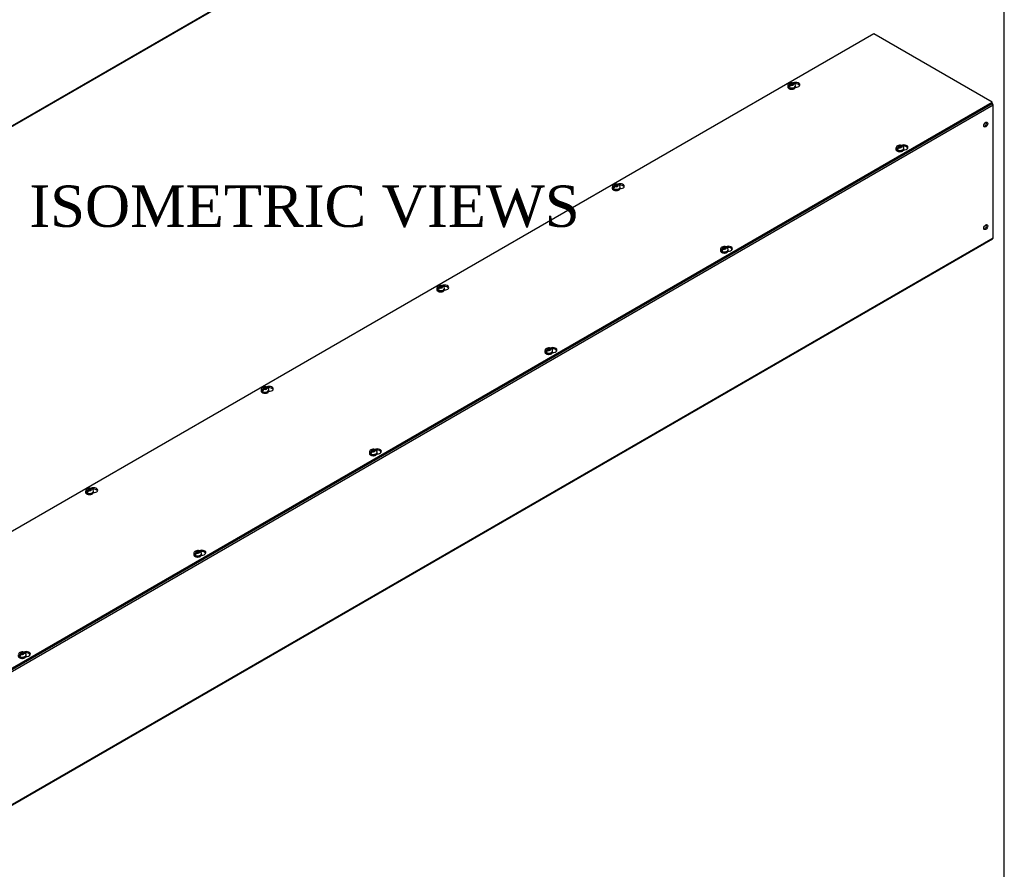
# Model space of a CAD drawing. Header units: inches. Extents: x 1 to 299, y -2 to 199.
# Tile 6 of 7: x 252 to 299, y 130 to 171. Entities that reach past the tile are written whole.
import ezdxf
from ezdxf.enums import TextEntityAlignment as Align

# ---------------------------------------------------------------- set-up
doc = ezdxf.new("R2010")
doc.units = ezdxf.units.IN
doc.header["$MEASUREMENT"] = 0
for name, color, linetype in [('COM56313-1', 7, 'Continuous'), ('COM56319-1', 7, 'Continuous'), ('Default', 7, 'Continuous'), ('SCS19515', 7, 'Continuous')]:
    doc.layers.add(name, color=color, linetype=linetype)
doc.styles.add('SEACAD_Times_New_Roman', font='times.ttf')

# ---------------------------------------------------------------- blocks, each defined once
blk = doc.blocks.new('SE5')
at = {"layer": 'COM56313-1', "color": 7, "linetype": 'Continuous'}
for p, q in [((237.874, 158.375), (288.785, 187.769)), ((237.896, 158.424), (288.808, 187.818))]:
    blk.add_line(p, q, dxfattribs=at)
blk = doc.blocks.new('SE7')
at = {"layer": 'COM56313-1', "color": 7, "linetype": 'Continuous'}
for p, q in [((298.867, 167.227), (247.956, 137.833)), ((298.867, 160.813), (298.867, 167.227)), ((247.933, 131.37), (298.845, 160.763)), ((247.956, 131.419), (298.867, 160.813))]:
    blk.add_line(p, q, dxfattribs=at)
for centre, major_axis, start_param, end_param in [((298.791, 167.271), (0.054, -0.0935), 0.785398, 1.916209), ((298.463, 166.324), (-0.066, -0.115), 0.392819, 2.748773), ((298.463, 161.367), (-0.066, -0.115), 0.392819, 2.748773), ((298.791, 160.857), (-0.054, 0.0935), 3.141593, 3.926991)]:
    blk.add_ellipse(centre, major_axis=major_axis, ratio=0.57735, start_param=start_param, end_param=end_param, dxfattribs=at)
for centre, major_axis in [((298.514, 166.295), (-0.066, -0.115)), ((298.514, 161.337), (-0.067, -0.115))]:
    blk.add_ellipse(centre, major_axis=major_axis, ratio=0.57735, dxfattribs=at)
at = {"layer": 'COM56319-1', "color": 7, "linetype": 'Continuous'}
for p, q in [((293.109, 170.679), (242.241, 141.31)), ((298.824, 167.379), (293.109, 170.679)), ((247.956, 138.011), (298.824, 167.379)), ((247.956, 137.947), (298.824, 167.316)), ((298.824, 167.316), (298.824, 167.379))]:
    blk.add_line(p, q, dxfattribs=at)
for centre, major_axis, start_param, end_param in [((289.324, 168.213), (-0.203, 0), 1.523242, 5.340551), ((289.324, 168.149), (0.203, 0), 0.275127, 1.793174), ((294.552, 165.194), (-0.203, 0), 1.523242, 5.340551), ((294.552, 165.13), (0.203, 0), 0.275127, 1.793174), ((280.838, 163.314), (-0.203, 0), 1.523242, 5.340551), ((280.838, 163.25), (0.203, 0), 0.275127, 1.793174), ((286.067, 160.295), (-0.203, 0), 1.523242, 5.340551), ((286.067, 160.231), (0.203, 0), 0.275127, 1.793174), ((272.353, 158.415), (-0.203, 0), 1.523242, 5.340551), ((272.353, 158.351), (0.203, 0), 0.275127, 1.793174), ((277.582, 155.396), (-0.203, 0), 1.523242, 5.340551), ((277.582, 155.332), (0.203, 0), 0.275127, 1.793174), ((263.868, 153.516), (-0.203, 0), 1.523242, 5.340551), ((263.868, 153.452), (0.203, 0), 0.275127, 1.793174), ((269.096, 150.497), (-0.203, 0), 1.523242, 5.340551), ((269.096, 150.433), (0.203, 0), 0.275127, 1.793174), ((255.382, 148.617), (-0.203, 0), 1.523242, 5.340551), ((255.382, 148.553), (0.203, 0), 0.275127, 1.793174), ((260.611, 145.598), (-0.203, 0), 1.523242, 5.340551), ((260.611, 145.534), (0.203, 0), 0.275127, 1.793174), ((252.126, 140.699), (-0.203, 0), 1.523242, 5.340551), ((252.126, 140.635), (0.203, 0), 0.275127, 1.793174)]:
    blk.add_ellipse(centre, major_axis=major_axis, ratio=0.57735, start_param=start_param, end_param=end_param, dxfattribs=at)
at = {"layer": 'SCS19515', "color": 7, "linetype": 'Continuous'}
for p, q in [((288.944, 168.171), (288.944, 168.122)), ((289.051, 168.162), (288.98, 168.12)), ((289.075, 168.237), (289.044, 168.219)), ((289.075, 168.277), (289.145, 168.277)), ((289.075, 168.237), (289.075, 168.277)), ((289.075, 168.237), (289.075, 168.186)), ((289.075, 168.216), (289.145, 168.216)), ((289.087, 168.194), (289.118, 168.212)), ((289.187, 168.212), (289.118, 168.212)), ((289.176, 168.295), (289.145, 168.277)), ((289.145, 168.216), (289.145, 168.277)), ((289.187, 168.24), (289.145, 168.216)), ((289.187, 168.252), (289.218, 168.27)), ((289.187, 168.252), (289.187, 168.212)), ((289.319, 168.122), (289.319, 168.171)), ((294.304, 165.218), (294.273, 165.2)), ((294.304, 165.258), (294.374, 165.258)), ((294.304, 165.218), (294.304, 165.258)), ((294.304, 165.218), (294.304, 165.167)), ((294.304, 165.197), (294.374, 165.197)), ((294.316, 165.176), (294.346, 165.193)), ((294.416, 165.193), (294.346, 165.193)), ((294.404, 165.276), (294.374, 165.258)), ((294.374, 165.197), (294.374, 165.258)), ((294.416, 165.221), (294.374, 165.197)), ((294.416, 165.234), (294.447, 165.251)), ((294.416, 165.234), (294.416, 165.193)), ((294.172, 165.152), (294.172, 165.103)), ((294.28, 165.143), (294.209, 165.102)), ((294.547, 165.103), (294.547, 165.152)), ((280.458, 163.272), (280.458, 163.223)), ((280.566, 163.263), (280.495, 163.221)), ((280.59, 163.338), (280.559, 163.32)), ((280.59, 163.378), (280.659, 163.378)), ((280.59, 163.338), (280.59, 163.378)), ((280.59, 163.338), (280.59, 163.287)), ((280.59, 163.317), (280.659, 163.317)), ((280.602, 163.295), (280.632, 163.313)), ((280.702, 163.313), (280.632, 163.313)), ((280.69, 163.396), (280.659, 163.378)), ((280.659, 163.317), (280.659, 163.378)), ((280.702, 163.341), (280.659, 163.317)), ((280.702, 163.353), (280.733, 163.371)), ((280.702, 163.353), (280.702, 163.313)), ((280.833, 163.223), (280.833, 163.272)), ((285.687, 160.253), (285.687, 160.204)), ((285.795, 160.244), (285.723, 160.203)), ((285.819, 160.319), (285.788, 160.301)), ((285.819, 160.359), (285.888, 160.359)), ((285.819, 160.319), (285.819, 160.359)), ((285.819, 160.319), (285.819, 160.268)), ((285.819, 160.298), (285.888, 160.298)), ((285.83, 160.277), (285.861, 160.294)), ((285.931, 160.294), (285.861, 160.294)), ((285.919, 160.377), (285.888, 160.359)), ((285.888, 160.298), (285.888, 160.359)), ((285.931, 160.322), (285.888, 160.298)), ((285.931, 160.334), (285.961, 160.352)), ((285.931, 160.334), (285.931, 160.294)), ((286.062, 160.204), (286.062, 160.253)), ((271.973, 158.373), (271.973, 158.324)), ((272.081, 158.364), (272.009, 158.322)), ((272.105, 158.439), (272.074, 158.421)), ((272.105, 158.479), (272.174, 158.479)), ((272.105, 158.439), (272.105, 158.479)), ((272.105, 158.439), (272.105, 158.388)), ((272.105, 158.418), (272.174, 158.418)), ((272.116, 158.396), (272.147, 158.414)), ((272.217, 158.414), (272.147, 158.414)), ((272.205, 158.497), (272.174, 158.479)), ((272.174, 158.418), (272.174, 158.479)), ((272.217, 158.442), (272.174, 158.418)), ((272.217, 158.454), (272.247, 158.472)), ((272.217, 158.454), (272.217, 158.414)), ((272.348, 158.324), (272.348, 158.373)), ((277.202, 155.354), (277.202, 155.305)), ((277.309, 155.345), (277.238, 155.304)), ((277.333, 155.42), (277.302, 155.402)), ((277.333, 155.46), (277.403, 155.46)), ((277.333, 155.42), (277.333, 155.46)), ((277.333, 155.42), (277.333, 155.369)), ((277.333, 155.399), (277.403, 155.399)), ((277.345, 155.378), (277.376, 155.395)), ((277.445, 155.395), (277.376, 155.395)), ((277.434, 155.478), (277.403, 155.46)), ((277.403, 155.399), (277.403, 155.46)), ((277.445, 155.423), (277.403, 155.399)), ((277.445, 155.435), (277.476, 155.453)), ((277.445, 155.435), (277.445, 155.395)), ((277.577, 155.305), (277.577, 155.354)), ((263.488, 153.474), (263.488, 153.425)), ((263.595, 153.465), (263.524, 153.423)), ((263.619, 153.54), (263.588, 153.522)), ((263.619, 153.58), (263.689, 153.58)), ((263.619, 153.54), (263.619, 153.58)), ((263.619, 153.54), (263.619, 153.489)), ((263.619, 153.518), (263.689, 153.518)), ((263.631, 153.497), (263.662, 153.515)), ((263.731, 153.515), (263.662, 153.515)), ((263.72, 153.598), (263.689, 153.58)), ((263.689, 153.518), (263.689, 153.58)), ((263.731, 153.543), (263.689, 153.518)), ((263.731, 153.555), (263.762, 153.573)), ((263.731, 153.555), (263.731, 153.515)), ((263.863, 153.425), (263.863, 153.474)), ((268.716, 150.455), (268.716, 150.406)), ((268.824, 150.446), (268.753, 150.405)), ((268.848, 150.521), (268.817, 150.503)), ((268.848, 150.561), (268.917, 150.561)), ((268.848, 150.521), (268.848, 150.561)), ((268.848, 150.521), (268.848, 150.47)), ((268.848, 150.5), (268.917, 150.5)), ((268.859, 150.478), (268.89, 150.496)), ((268.96, 150.496), (268.89, 150.496)), ((268.948, 150.579), (268.917, 150.561)), ((268.917, 150.5), (268.917, 150.561)), ((268.96, 150.524), (268.917, 150.5)), ((268.96, 150.536), (268.991, 150.554)), ((268.96, 150.536), (268.96, 150.496)), ((269.091, 150.406), (269.091, 150.455)), ((255.002, 148.575), (255.002, 148.526)), ((255.11, 148.566), (255.039, 148.524)), ((255.134, 148.641), (255.103, 148.623)), ((255.134, 148.681), (255.203, 148.681)), ((255.134, 148.641), (255.134, 148.681)), ((255.134, 148.641), (255.134, 148.59)), ((255.134, 148.619), (255.203, 148.619)), ((255.145, 148.598), (255.176, 148.616)), ((255.246, 148.616), (255.176, 148.616)), ((255.234, 148.699), (255.203, 148.681)), ((255.203, 148.619), (255.203, 148.681)), ((255.246, 148.644), (255.203, 148.619)), ((255.246, 148.656), (255.277, 148.674)), ((255.246, 148.656), (255.246, 148.616)), ((255.377, 148.526), (255.377, 148.575)), ((260.363, 145.662), (260.432, 145.662)), ((260.363, 145.622), (260.363, 145.662)), ((260.463, 145.68), (260.432, 145.662)), ((260.432, 145.601), (260.432, 145.662)), ((260.475, 145.637), (260.505, 145.655)), ((260.231, 145.556), (260.231, 145.507)), ((260.339, 145.547), (260.267, 145.506)), ((260.363, 145.622), (260.332, 145.604)), ((260.363, 145.622), (260.363, 145.571)), ((260.363, 145.601), (260.432, 145.601)), ((260.374, 145.579), (260.405, 145.597)), ((260.475, 145.597), (260.405, 145.597)), ((260.475, 145.625), (260.432, 145.601)), ((260.475, 145.637), (260.475, 145.597)), ((260.606, 145.507), (260.606, 145.556)), ((251.853, 140.648), (251.782, 140.607)), ((251.877, 140.723), (251.846, 140.705)), ((251.877, 140.763), (251.947, 140.763)), ((251.877, 140.723), (251.877, 140.763)), ((251.877, 140.723), (251.877, 140.672)), ((251.877, 140.702), (251.947, 140.702)), ((251.889, 140.68), (251.92, 140.698)), ((251.989, 140.698), (251.92, 140.698)), ((251.978, 140.781), (251.947, 140.763)), ((251.947, 140.702), (251.947, 140.763)), ((251.989, 140.726), (251.947, 140.702)), ((251.989, 140.738), (252.02, 140.756)), ((251.989, 140.738), (251.989, 140.698)), ((252.121, 140.608), (252.121, 140.657))]:
    blk.add_line(p, q, dxfattribs=at)
for centre, radius, start, end in [((289.078, 168.17), 0.133, 117.057, 179.1869), ((289.122, 168.098), 0.144, 122.6431, 170.9725), ((289.131, 168.077), 0.24, 68.8079, 118.2341), ((289.164, 168.073), 0.144, 122.6435, 170.9722), ((289.191, 168.171), 0.127, 359.8101, 52.2851), ((294.307, 165.151), 0.133, 117.057, 179.1869), ((294.351, 165.079), 0.144, 122.6431, 170.9725), ((294.36, 165.058), 0.24, 68.8079, 118.2341), ((294.393, 165.055), 0.144, 122.6435, 170.9722), ((294.42, 165.153), 0.127, 359.8101, 52.2851), ((280.593, 163.271), 0.133, 117.057, 179.1869), ((280.637, 163.199), 0.144, 122.6431, 170.9725), ((280.645, 163.178), 0.24, 68.8079, 118.2341), ((280.679, 163.174), 0.144, 122.6435, 170.9722), ((280.706, 163.272), 0.127, 359.8101, 52.2851), ((285.821, 160.252), 0.133, 117.057, 179.1869), ((285.865, 160.18), 0.144, 122.6431, 170.9725), ((285.874, 160.159), 0.24, 68.8079, 118.2341), ((285.908, 160.156), 0.144, 122.6435, 170.9722), ((285.935, 160.253), 0.127, 359.8101, 52.2851), ((272.16, 158.279), 0.24, 68.8079, 118.2341), ((272.107, 158.372), 0.133, 117.057, 179.1869), ((272.151, 158.3), 0.144, 122.6431, 170.9725), ((272.194, 158.275), 0.144, 122.6435, 170.9722), ((272.221, 158.373), 0.127, 359.8101, 52.2851), ((277.336, 155.353), 0.133, 117.057, 179.1869), ((277.38, 155.281), 0.144, 122.6431, 170.9725), ((277.389, 155.26), 0.24, 68.8079, 118.2341), ((277.422, 155.257), 0.144, 122.6435, 170.9722), ((277.449, 155.354), 0.127, 359.8101, 52.2851), ((263.622, 153.473), 0.133, 117.057, 179.1869), ((263.666, 153.401), 0.144, 122.6431, 170.9725), ((263.675, 153.38), 0.24, 68.8079, 118.2341), ((263.708, 153.376), 0.144, 122.6435, 170.9722), ((263.735, 153.474), 0.127, 359.8101, 52.2851), ((268.851, 150.454), 0.133, 117.057, 179.1869), ((268.895, 150.382), 0.144, 122.6431, 170.9725), ((268.903, 150.361), 0.24, 68.8079, 118.2341), ((268.937, 150.358), 0.144, 122.6435, 170.9722), ((268.964, 150.455), 0.127, 359.8101, 52.2851), ((255.137, 148.574), 0.133, 117.057, 179.1869), ((255.18, 148.502), 0.144, 122.6431, 170.9725), ((255.189, 148.481), 0.24, 68.8079, 118.2341), ((255.223, 148.477), 0.144, 122.6435, 170.9722), ((255.25, 148.575), 0.127, 359.8101, 52.2851), ((260.365, 145.555), 0.133, 117.057, 179.1869), ((260.418, 145.462), 0.24, 68.8079, 118.2341), ((260.479, 145.556), 0.127, 359.8101, 52.2851), ((260.409, 145.483), 0.144, 122.6431, 170.9725), ((260.452, 145.459), 0.144, 122.6435, 170.9722), ((251.88, 140.656), 0.133, 117.057, 179.1869), ((251.924, 140.584), 0.144, 122.6431, 170.9725), ((251.933, 140.563), 0.24, 68.8079, 118.2341), ((251.966, 140.56), 0.144, 122.6435, 170.9722), ((251.993, 140.657), 0.127, 359.8101, 52.2851)]:
    blk.add_arc(centre, radius, start, end, dxfattribs=at)
for centre, major_axis, start_param, end_param in [((289.131, 168.171), (-0.187, 0), 6.278747, 6.283185), ((289.131, 168.171), (-0.187, 0), 0, 3.141161), ((289.131, 168.122), (0.187, 0), 3.141593, 3.16457), ((289.131, 168.122), (0.187, 0), 3.16457, 6.283185), ((289.131, 168.183), (-0.186, 0), 0.623612, 0.947184), ((289.131, 168.244), (0.0975, 0), 1.098165, 3.614224), ((289.131, 168.244), (-0.0975, 0), 1.098165, 3.614224), ((294.36, 165.226), (0.0975, 0), 1.098165, 3.614224), ((294.36, 165.226), (-0.0975, 0), 1.098165, 3.614224), ((294.36, 165.152), (-0.187, 0), 6.278747, 6.283185), ((294.36, 165.152), (-0.187, 0), 0, 3.141161), ((294.36, 165.103), (0.188, 0), 3.141593, 3.16457), ((294.36, 165.103), (0.188, 0), 3.16457, 6.283185), ((294.36, 165.164), (-0.186, 0), 0.623612, 0.947184), ((280.646, 163.272), (-0.187, 0), 6.278747, 6.283185), ((280.646, 163.272), (-0.187, 0), 0, 3.141161), ((280.646, 163.345), (0.0975, 0), 1.098165, 3.614224), ((280.646, 163.345), (-0.0975, 0), 1.098165, 3.614224), ((280.646, 163.223), (0.187, 0), 3.141593, 3.16457), ((280.646, 163.223), (0.187, 0), 3.16457, 6.283185), ((280.646, 163.284), (-0.186, 0), 0.623612, 0.947184), ((285.875, 160.253), (-0.188, 0), 6.278747, 6.283185), ((285.875, 160.253), (-0.188, 0), 0, 3.141161), ((285.875, 160.204), (0.187, 0), 3.141593, 3.16457), ((285.875, 160.204), (0.187, 0), 3.16457, 6.283185), ((285.875, 160.265), (-0.186, 0), 0.623612, 0.947184), ((285.875, 160.327), (0.0975, 0), 1.098165, 3.614224), ((285.875, 160.327), (-0.0975, 0), 1.098165, 3.614224), ((272.161, 158.446), (0.0975, 0), 1.098165, 3.614224), ((272.161, 158.373), (-0.187, 0), 6.278747, 6.283185), ((272.161, 158.373), (-0.187, 0), 0, 3.141161), ((272.161, 158.324), (0.187, 0), 3.141593, 3.16457), ((272.161, 158.324), (0.187, 0), 3.16457, 6.283185), ((272.161, 158.385), (-0.186, 0), 0.623612, 0.947184), ((272.161, 158.446), (-0.0975, 0), 1.098165, 3.614224), ((277.389, 155.354), (-0.187, 0), 6.278747, 6.283185), ((277.389, 155.354), (-0.187, 0), 0, 3.141161), ((277.389, 155.305), (0.187, 0), 3.141593, 3.16457), ((277.389, 155.305), (0.187, 0), 3.16457, 6.283185), ((277.389, 155.366), (-0.186, 0), 0.623612, 0.947184), ((277.389, 155.428), (0.0975, 0), 1.098165, 3.614224), ((277.389, 155.428), (-0.0975, 0), 1.098165, 3.614224), ((263.675, 153.474), (-0.188, 0), 6.278747, 6.283185), ((263.675, 153.474), (-0.188, 0), 0, 3.141161), ((263.675, 153.425), (0.187, 0), 3.141593, 3.16457), ((263.675, 153.425), (0.187, 0), 3.16457, 6.283185), ((263.675, 153.486), (-0.186, 0), 0.623612, 0.947184), ((263.675, 153.547), (0.0975, 0), 1.098165, 3.614224), ((263.675, 153.547), (-0.0975, 0), 1.098165, 3.614224), ((268.904, 150.455), (-0.187, 0), 6.278747, 6.283185), ((268.904, 150.455), (-0.187, 0), 0, 3.141161), ((268.904, 150.529), (0.0975, 0), 1.098165, 3.614224), ((268.904, 150.529), (-0.0975, 0), 1.098165, 3.614224), ((268.904, 150.406), (0.187, 0), 3.141593, 3.16457), ((268.904, 150.406), (0.187, 0), 3.16457, 6.283185), ((268.904, 150.467), (-0.186, 0), 0.623612, 0.947184), ((255.19, 148.575), (-0.188, 0), 6.278747, 6.283185), ((255.19, 148.575), (-0.188, 0), 0, 3.141161), ((255.19, 148.526), (0.188, 0), 3.141593, 3.16457), ((255.19, 148.526), (0.188, 0), 3.16457, 6.283185), ((255.19, 148.587), (-0.186, 0), 0.623612, 0.947184), ((255.19, 148.648), (0.0975, 0), 1.098165, 3.614224), ((255.19, 148.648), (-0.0975, 0), 1.098165, 3.614224), ((260.419, 145.63), (0.0975, 0), 1.098165, 3.614224), ((260.419, 145.63), (-0.0975, 0), 1.098165, 3.614224), ((260.419, 145.556), (-0.188, 0), 6.278747, 6.283185), ((260.419, 145.556), (-0.188, 0), 0, 3.141161), ((260.419, 145.507), (0.188, 0), 3.141593, 3.16457), ((260.419, 145.507), (0.188, 0), 3.16457, 6.283185), ((260.419, 145.568), (-0.186, 0), 0.623612, 0.947184), ((251.933, 140.657), (-0.188, 0), 0, 3.141161), ((251.933, 140.608), (0.187, 0), 3.16457, 6.283185), ((251.933, 140.669), (-0.186, 0), 0.623612, 0.947184), ((251.933, 140.731), (0.0975, 0), 1.098165, 3.614224), ((251.933, 140.731), (-0.0975, 0), 1.098165, 3.614224)]:
    blk.add_ellipse(centre, major_axis=major_axis, ratio=0.57735, start_param=start_param, end_param=end_param, dxfattribs=at)
for points, knots in [([(288.945, 168.119), (288.945, 168.113), (288.945, 168.1), (288.955, 168.078), (288.973, 168.056), (288.997, 168.037), (289.028, 168.021), (289.063, 168.01), (289.102, 168.004), (289.142, 168.002), (289.182, 168.006), (289.218, 168.015), (289.244, 168.026), (289.255, 168.032), (289.259, 168.034)], [0, 0, 0, 0, 0.054611, 0.139303, 0.225621, 0.316078, 0.409828, 0.504562, 0.599048, 0.693311, 0.787652, 0.882357, 0.972718, 1, 1, 1, 1]), ([(289.24, 168.271), (289.239, 168.274), (289.238, 168.278), (289.236, 168.285), (289.234, 168.288), (289.23, 168.293), (289.228, 168.296), (289.223, 168.299), (289.221, 168.301), (289.215, 168.303), (289.211, 168.304), (289.205, 168.304), (289.201, 168.304), (289.194, 168.303), (289.191, 168.301), (289.183, 168.299), (289.179, 168.297), (289.176, 168.295)], [0, 0, 0, 0, 0.125, 0.125, 0.25, 0.25, 0.375, 0.375, 0.5, 0.5, 0.625, 0.625, 0.75, 0.75, 0.875, 0.875, 1, 1, 1, 1]), ([(289.218, 168.27), (289.222, 168.272), (289.226, 168.274), (289.233, 168.277), (289.237, 168.278), (289.244, 168.279), (289.247, 168.279), (289.254, 168.279), (289.257, 168.278), (289.263, 168.276), (289.266, 168.275), (289.268, 168.273), (289.269, 168.272), (289.269, 168.272)], [0, 0, 0, 0, 0.125, 0.125, 0.25, 0.25, 0.375, 0.375, 0.5, 0.5, 0.625, 0.625, 0.6405235, 0.6405235, 0.6405235, 0.6405235]), ([(289.259, 168.034), (289.264, 168.037), (289.278, 168.046), (289.298, 168.064), (289.312, 168.087), (289.319, 168.107), (289.318, 168.118), (289.318, 168.121)], [0, 0, 0, 0, 0.148729, 0.429797, 0.676739, 0.91417, 1, 1, 1, 1]), ([(294.469, 165.252), (294.468, 165.256), (294.467, 165.259), (294.464, 165.266), (294.463, 165.269), (294.459, 165.274), (294.457, 165.277), (294.452, 165.28), (294.449, 165.282), (294.443, 165.284), (294.44, 165.285), (294.434, 165.285), (294.43, 165.285), (294.423, 165.284), (294.419, 165.283), (294.412, 165.28), (294.408, 165.278), (294.404, 165.276)], [0, 0, 0, 0, 0.125, 0.125, 0.25, 0.25, 0.375, 0.375, 0.5, 0.5, 0.625, 0.625, 0.75, 0.75, 0.875, 0.875, 1, 1, 1, 1]), ([(294.447, 165.251), (294.451, 165.253), (294.454, 165.255), (294.462, 165.258), (294.465, 165.259), (294.473, 165.26), (294.476, 165.261), (294.483, 165.26), (294.486, 165.26), (294.492, 165.257), (294.494, 165.256), (294.497, 165.254), (294.497, 165.254), (294.498, 165.253)], [0, 0, 0, 0, 0.125, 0.125, 0.25, 0.25, 0.375, 0.375, 0.5, 0.5, 0.625, 0.625, 0.6405235, 0.6405235, 0.6405235, 0.6405235]), ([(294.174, 165.1), (294.174, 165.094), (294.174, 165.081), (294.184, 165.059), (294.201, 165.037), (294.226, 165.018), (294.256, 165.002), (294.292, 164.991), (294.331, 164.985), (294.371, 164.984), (294.41, 164.988), (294.447, 164.996), (294.472, 165.007), (294.484, 165.013), (294.487, 165.015)], [0, 0, 0, 0, 0.054611, 0.139303, 0.225621, 0.316078, 0.409828, 0.504562, 0.599048, 0.693311, 0.787652, 0.882357, 0.972718, 1, 1, 1, 1]), ([(294.487, 165.015), (294.493, 165.019), (294.507, 165.027), (294.527, 165.046), (294.541, 165.069), (294.548, 165.089), (294.547, 165.099), (294.546, 165.102)], [0, 0, 0, 0, 0.148729, 0.429797, 0.676739, 0.91417, 1, 1, 1, 1]), ([(280.755, 163.371), (280.754, 163.375), (280.753, 163.379), (280.75, 163.386), (280.749, 163.389), (280.745, 163.394), (280.743, 163.396), (280.738, 163.4), (280.735, 163.402), (280.729, 163.404), (280.726, 163.405), (280.72, 163.405), (280.716, 163.405), (280.709, 163.403), (280.705, 163.402), (280.698, 163.4), (280.694, 163.398), (280.69, 163.396)], [0, 0, 0, 0, 0.125, 0.125, 0.25, 0.25, 0.375, 0.375, 0.5, 0.5, 0.625, 0.625, 0.75, 0.75, 0.875, 0.875, 1, 1, 1, 1]), ([(280.733, 163.371), (280.736, 163.373), (280.74, 163.375), (280.748, 163.378), (280.751, 163.379), (280.759, 163.38), (280.762, 163.38), (280.769, 163.38), (280.772, 163.379), (280.778, 163.377), (280.78, 163.376), (280.783, 163.374), (280.783, 163.373), (280.784, 163.373)], [0, 0, 0, 0, 0.125, 0.125, 0.25, 0.25, 0.375, 0.375, 0.5, 0.5, 0.625, 0.625, 0.6405235, 0.6405235, 0.6405235, 0.6405235]), ([(280.459, 163.22), (280.46, 163.214), (280.46, 163.201), (280.47, 163.179), (280.487, 163.157), (280.512, 163.138), (280.542, 163.122), (280.578, 163.111), (280.617, 163.105), (280.657, 163.103), (280.696, 163.107), (280.733, 163.116), (280.758, 163.127), (280.77, 163.133), (280.773, 163.135)], [0, 0, 0, 0, 0.054611, 0.139303, 0.225621, 0.316078, 0.409828, 0.504562, 0.599048, 0.693311, 0.787652, 0.882357, 0.972718, 1, 1, 1, 1]), ([(280.773, 163.135), (280.779, 163.138), (280.793, 163.147), (280.812, 163.165), (280.827, 163.188), (280.833, 163.208), (280.833, 163.219), (280.832, 163.222)], [0, 0, 0, 0, 0.148729, 0.429797, 0.676739, 0.91417, 1, 1, 1, 1]), ([(285.688, 160.201), (285.688, 160.195), (285.689, 160.182), (285.699, 160.16), (285.716, 160.138), (285.74, 160.119), (285.771, 160.103), (285.807, 160.092), (285.845, 160.086), (285.885, 160.085), (285.925, 160.089), (285.961, 160.097), (285.987, 160.108), (285.999, 160.114), (286.002, 160.116)], [0, 0, 0, 0, 0.054611, 0.139303, 0.225621, 0.316078, 0.409828, 0.504562, 0.599048, 0.693311, 0.787652, 0.882357, 0.972718, 1, 1, 1, 1]), ([(285.983, 160.353), (285.983, 160.357), (285.982, 160.36), (285.979, 160.367), (285.978, 160.37), (285.974, 160.375), (285.971, 160.378), (285.967, 160.381), (285.964, 160.383), (285.958, 160.385), (285.955, 160.386), (285.948, 160.386), (285.945, 160.386), (285.938, 160.385), (285.934, 160.384), (285.927, 160.381), (285.923, 160.379), (285.919, 160.377)], [0, 0, 0, 0, 0.125, 0.125, 0.25, 0.25, 0.375, 0.375, 0.5, 0.5, 0.625, 0.625, 0.75, 0.75, 0.875, 0.875, 1, 1, 1, 1]), ([(285.961, 160.352), (285.965, 160.354), (285.969, 160.356), (285.976, 160.359), (285.98, 160.36), (285.987, 160.361), (285.991, 160.362), (285.997, 160.361), (286, 160.361), (286.006, 160.358), (286.009, 160.357), (286.012, 160.355), (286.012, 160.355), (286.012, 160.354)], [0, 0, 0, 0, 0.125, 0.125, 0.25, 0.25, 0.375, 0.375, 0.5, 0.5, 0.625, 0.625, 0.6405235, 0.6405235, 0.6405235, 0.6405235]), ([(286.002, 160.116), (286.008, 160.12), (286.022, 160.128), (286.041, 160.147), (286.055, 160.17), (286.062, 160.19), (286.061, 160.2), (286.061, 160.203)], [0, 0, 0, 0, 0.148729, 0.429797, 0.676739, 0.91417, 1, 1, 1, 1]), ([(272.269, 158.472), (272.269, 158.476), (272.268, 158.48), (272.265, 158.487), (272.263, 158.49), (272.26, 158.495), (272.257, 158.497), (272.253, 158.501), (272.25, 158.503), (272.244, 158.505), (272.241, 158.506), (272.234, 158.506), (272.231, 158.506), (272.224, 158.504), (272.22, 158.503), (272.212, 158.501), (272.209, 158.499), (272.205, 158.497)], [0, 0, 0, 0, 0.125, 0.125, 0.25, 0.25, 0.375, 0.375, 0.5, 0.5, 0.625, 0.625, 0.75, 0.75, 0.875, 0.875, 1, 1, 1, 1]), ([(271.974, 158.321), (271.974, 158.315), (271.975, 158.302), (271.985, 158.28), (272.002, 158.258), (272.026, 158.239), (272.057, 158.223), (272.093, 158.212), (272.131, 158.206), (272.171, 158.204), (272.211, 158.208), (272.247, 158.217), (272.273, 158.228), (272.285, 158.234), (272.288, 158.236)], [0, 0, 0, 0, 0.054611, 0.139303, 0.225621, 0.316078, 0.409828, 0.504562, 0.599048, 0.693311, 0.787652, 0.882357, 0.972718, 1, 1, 1, 1]), ([(272.247, 158.472), (272.251, 158.474), (272.255, 158.476), (272.262, 158.479), (272.266, 158.48), (272.273, 158.481), (272.277, 158.481), (272.283, 158.481), (272.286, 158.48), (272.292, 158.478), (272.295, 158.477), (272.298, 158.475), (272.298, 158.474), (272.298, 158.474)], [0, 0, 0, 0, 0.125, 0.125, 0.25, 0.25, 0.375, 0.375, 0.5, 0.5, 0.625, 0.625, 0.6405235, 0.6405235, 0.6405235, 0.6405235]), ([(272.288, 158.236), (272.294, 158.239), (272.307, 158.248), (272.327, 158.266), (272.341, 158.289), (272.348, 158.309), (272.347, 158.32), (272.347, 158.323)], [0, 0, 0, 0, 0.148729, 0.429797, 0.676739, 0.91417, 1, 1, 1, 1]), ([(277.203, 155.302), (277.203, 155.296), (277.203, 155.283), (277.213, 155.261), (277.231, 155.239), (277.255, 155.22), (277.286, 155.204), (277.321, 155.193), (277.36, 155.187), (277.4, 155.186), (277.44, 155.19), (277.476, 155.198), (277.502, 155.209), (277.513, 155.215), (277.517, 155.217)], [0, 0, 0, 0, 0.054611, 0.139303, 0.225621, 0.316078, 0.409828, 0.504562, 0.599048, 0.693311, 0.787652, 0.882357, 0.972718, 1, 1, 1, 1]), ([(277.498, 155.454), (277.497, 155.458), (277.496, 155.461), (277.494, 155.468), (277.492, 155.471), (277.488, 155.476), (277.486, 155.479), (277.481, 155.482), (277.479, 155.484), (277.473, 155.486), (277.469, 155.487), (277.463, 155.487), (277.459, 155.487), (277.452, 155.486), (277.449, 155.485), (277.441, 155.482), (277.437, 155.48), (277.434, 155.478)], [0, 0, 0, 0, 0.125, 0.125, 0.25, 0.25, 0.375, 0.375, 0.5, 0.5, 0.625, 0.625, 0.75, 0.75, 0.875, 0.875, 1, 1, 1, 1]), ([(277.476, 155.453), (277.48, 155.455), (277.484, 155.457), (277.491, 155.46), (277.495, 155.461), (277.502, 155.462), (277.505, 155.463), (277.512, 155.462), (277.515, 155.462), (277.521, 155.459), (277.524, 155.458), (277.526, 155.456), (277.527, 155.456), (277.527, 155.455)], [0, 0, 0, 0, 0.125, 0.125, 0.25, 0.25, 0.375, 0.375, 0.5, 0.5, 0.625, 0.625, 0.6405235, 0.6405235, 0.6405235, 0.6405235]), ([(277.517, 155.217), (277.522, 155.221), (277.536, 155.229), (277.556, 155.248), (277.57, 155.271), (277.577, 155.291), (277.576, 155.301), (277.576, 155.304)], [0, 0, 0, 0, 0.148729, 0.429797, 0.676739, 0.91417, 1, 1, 1, 1]), ([(263.489, 153.422), (263.489, 153.416), (263.489, 153.403), (263.499, 153.381), (263.517, 153.359), (263.541, 153.34), (263.572, 153.324), (263.607, 153.313), (263.646, 153.307), (263.686, 153.305), (263.725, 153.309), (263.762, 153.318), (263.788, 153.329), (263.799, 153.335), (263.803, 153.337)], [0, 0, 0, 0, 0.054611, 0.139303, 0.225621, 0.316078, 0.409828, 0.504562, 0.599048, 0.693311, 0.787652, 0.882357, 0.972718, 1, 1, 1, 1]), ([(263.784, 153.573), (263.783, 153.577), (263.782, 153.581), (263.78, 153.588), (263.778, 153.591), (263.774, 153.596), (263.772, 153.598), (263.767, 153.602), (263.764, 153.604), (263.759, 153.606), (263.755, 153.606), (263.749, 153.607), (263.745, 153.607), (263.738, 153.605), (263.735, 153.604), (263.727, 153.602), (263.723, 153.6), (263.72, 153.598)], [0, 0, 0, 0, 0.125, 0.125, 0.25, 0.25, 0.375, 0.375, 0.5, 0.5, 0.625, 0.625, 0.75, 0.75, 0.875, 0.875, 1, 1, 1, 1]), ([(263.762, 153.573), (263.766, 153.575), (263.77, 153.577), (263.777, 153.58), (263.781, 153.581), (263.788, 153.582), (263.791, 153.582), (263.798, 153.582), (263.801, 153.581), (263.807, 153.579), (263.81, 153.578), (263.812, 153.576), (263.813, 153.575), (263.813, 153.575)], [0, 0, 0, 0, 0.125, 0.125, 0.25, 0.25, 0.375, 0.375, 0.5, 0.5, 0.625, 0.625, 0.6405235, 0.6405235, 0.6405235, 0.6405235]), ([(263.803, 153.337), (263.808, 153.34), (263.822, 153.349), (263.842, 153.367), (263.856, 153.39), (263.863, 153.41), (263.862, 153.421), (263.862, 153.424)], [0, 0, 0, 0, 0.148729, 0.429797, 0.676739, 0.91417, 1, 1, 1, 1]), ([(269.013, 150.555), (269.012, 150.559), (269.011, 150.562), (269.008, 150.569), (269.007, 150.572), (269.003, 150.577), (269.001, 150.58), (268.996, 150.583), (268.993, 150.585), (268.987, 150.587), (268.984, 150.588), (268.978, 150.588), (268.974, 150.588), (268.967, 150.587), (268.963, 150.586), (268.956, 150.583), (268.952, 150.581), (268.948, 150.579)], [0, 0, 0, 0, 0.125, 0.125, 0.25, 0.25, 0.375, 0.375, 0.5, 0.5, 0.625, 0.625, 0.75, 0.75, 0.875, 0.875, 1, 1, 1, 1]), ([(268.991, 150.554), (268.994, 150.556), (268.998, 150.558), (269.006, 150.561), (269.009, 150.562), (269.016, 150.563), (269.02, 150.564), (269.027, 150.563), (269.03, 150.563), (269.036, 150.56), (269.038, 150.559), (269.041, 150.557), (269.041, 150.557), (269.042, 150.556)], [0, 0, 0, 0, 0.125, 0.125, 0.25, 0.25, 0.375, 0.375, 0.5, 0.5, 0.625, 0.625, 0.6405235, 0.6405235, 0.6405235, 0.6405235]), ([(268.717, 150.403), (268.718, 150.397), (268.718, 150.384), (268.728, 150.362), (268.745, 150.34), (268.77, 150.321), (268.8, 150.305), (268.836, 150.294), (268.875, 150.288), (268.915, 150.287), (268.954, 150.291), (268.991, 150.299), (269.016, 150.31), (269.028, 150.316), (269.031, 150.318)], [0, 0, 0, 0, 0.054611, 0.139303, 0.225621, 0.316078, 0.409828, 0.504562, 0.599048, 0.693311, 0.787652, 0.882357, 0.972718, 1, 1, 1, 1]), ([(269.031, 150.318), (269.037, 150.322), (269.051, 150.33), (269.07, 150.348), (269.085, 150.372), (269.091, 150.392), (269.091, 150.402), (269.09, 150.405)], [0, 0, 0, 0, 0.148729, 0.429797, 0.676739, 0.91417, 1, 1, 1, 1]), ([(255.003, 148.523), (255.004, 148.517), (255.004, 148.504), (255.014, 148.482), (255.031, 148.46), (255.056, 148.441), (255.086, 148.425), (255.122, 148.414), (255.161, 148.408), (255.201, 148.406), (255.24, 148.41), (255.277, 148.419), (255.302, 148.43), (255.314, 148.436), (255.317, 148.438)], [0, 0, 0, 0, 0.054611, 0.139303, 0.225621, 0.316078, 0.409828, 0.504562, 0.599048, 0.693311, 0.787652, 0.882357, 0.972718, 1, 1, 1, 1]), ([(255.299, 148.674), (255.298, 148.678), (255.297, 148.682), (255.294, 148.689), (255.293, 148.692), (255.289, 148.697), (255.287, 148.699), (255.282, 148.703), (255.279, 148.705), (255.273, 148.707), (255.27, 148.707), (255.263, 148.708), (255.26, 148.708), (255.253, 148.706), (255.249, 148.705), (255.242, 148.703), (255.238, 148.701), (255.234, 148.699)], [0, 0, 0, 0, 0.125, 0.125, 0.25, 0.25, 0.375, 0.375, 0.5, 0.5, 0.625, 0.625, 0.75, 0.75, 0.875, 0.875, 1, 1, 1, 1]), ([(255.277, 148.674), (255.28, 148.676), (255.284, 148.678), (255.292, 148.681), (255.295, 148.682), (255.302, 148.683), (255.306, 148.683), (255.313, 148.683), (255.316, 148.682), (255.322, 148.68), (255.324, 148.679), (255.327, 148.677), (255.327, 148.676), (255.328, 148.676)], [0, 0, 0, 0, 0.125, 0.125, 0.25, 0.25, 0.375, 0.375, 0.5, 0.5, 0.625, 0.625, 0.6405235, 0.6405235, 0.6405235, 0.6405235]), ([(255.317, 148.438), (255.323, 148.441), (255.337, 148.45), (255.356, 148.468), (255.371, 148.491), (255.377, 148.511), (255.377, 148.522), (255.376, 148.525)], [0, 0, 0, 0, 0.148729, 0.429797, 0.676739, 0.91417, 1, 1, 1, 1]), ([(260.527, 145.656), (260.527, 145.66), (260.526, 145.663), (260.523, 145.67), (260.521, 145.673), (260.518, 145.678), (260.515, 145.681), (260.511, 145.684), (260.508, 145.686), (260.502, 145.688), (260.499, 145.689), (260.492, 145.689), (260.489, 145.689), (260.482, 145.688), (260.478, 145.687), (260.47, 145.684), (260.467, 145.682), (260.463, 145.68)], [0, 0, 0, 0, 0.125, 0.125, 0.25, 0.25, 0.375, 0.375, 0.5, 0.5, 0.625, 0.625, 0.75, 0.75, 0.875, 0.875, 1, 1, 1, 1]), ([(260.505, 145.655), (260.509, 145.657), (260.513, 145.659), (260.52, 145.662), (260.524, 145.663), (260.531, 145.664), (260.535, 145.665), (260.541, 145.664), (260.544, 145.664), (260.55, 145.661), (260.553, 145.66), (260.556, 145.658), (260.556, 145.658), (260.556, 145.657)], [0, 0, 0, 0, 0.125, 0.125, 0.25, 0.25, 0.375, 0.375, 0.5, 0.5, 0.625, 0.625, 0.6405235, 0.6405235, 0.6405235, 0.6405235]), ([(260.232, 145.504), (260.232, 145.498), (260.233, 145.485), (260.243, 145.463), (260.26, 145.441), (260.284, 145.422), (260.315, 145.406), (260.351, 145.395), (260.389, 145.389), (260.429, 145.388), (260.469, 145.392), (260.505, 145.4), (260.531, 145.411), (260.543, 145.417), (260.546, 145.419)], [0, 0, 0, 0, 0.054611, 0.139303, 0.225621, 0.316078, 0.409828, 0.504562, 0.599048, 0.693311, 0.787652, 0.882357, 0.972718, 1, 1, 1, 1]), ([(260.546, 145.419), (260.552, 145.423), (260.565, 145.431), (260.585, 145.449), (260.599, 145.473), (260.606, 145.493), (260.605, 145.503), (260.605, 145.506)], [0, 0, 0, 0, 0.148729, 0.429797, 0.676739, 0.91417, 1, 1, 1, 1]), ([(251.747, 140.605), (251.747, 140.599), (251.747, 140.586), (251.757, 140.564), (251.775, 140.542), (251.799, 140.523), (251.83, 140.507), (251.865, 140.496), (251.904, 140.49), (251.944, 140.489), (251.983, 140.493), (252.02, 140.501), (252.046, 140.512), (252.057, 140.518), (252.061, 140.52)], [0, 0, 0, 0, 0.054611, 0.139303, 0.225621, 0.316078, 0.409828, 0.504562, 0.599048, 0.693311, 0.787652, 0.882357, 0.972718, 1, 1, 1, 1]), ([(252.042, 140.757), (252.041, 140.761), (252.04, 140.764), (252.038, 140.771), (252.036, 140.774), (252.032, 140.779), (252.03, 140.782), (252.025, 140.785), (252.022, 140.787), (252.017, 140.789), (252.013, 140.79), (252.007, 140.79), (252.003, 140.79), (251.996, 140.789), (251.993, 140.788), (251.985, 140.785), (251.981, 140.783), (251.978, 140.781)], [0, 0, 0, 0, 0.125, 0.125, 0.25, 0.25, 0.375, 0.375, 0.5, 0.5, 0.625, 0.625, 0.75, 0.75, 0.875, 0.875, 1, 1, 1, 1]), ([(252.02, 140.756), (252.024, 140.758), (252.028, 140.76), (252.035, 140.763), (252.039, 140.764), (252.046, 140.765), (252.049, 140.766), (252.056, 140.765), (252.059, 140.765), (252.065, 140.762), (252.068, 140.761), (252.07, 140.759), (252.071, 140.759), (252.071, 140.758)], [0, 0, 0, 0, 0.125, 0.125, 0.25, 0.25, 0.375, 0.375, 0.5, 0.5, 0.625, 0.625, 0.6405235, 0.6405235, 0.6405235, 0.6405235]), ([(252.061, 140.52), (252.066, 140.524), (252.08, 140.532), (252.1, 140.55), (252.114, 140.574), (252.121, 140.593), (252.12, 140.604), (252.12, 140.607)], [0, 0, 0, 0, 0.148729, 0.429797, 0.676739, 0.91417, 1, 1, 1, 1])]:
    blk.add_open_spline(points, degree=3, knots=knots, dxfattribs=at)
blk = doc.blocks.new('BORDER')
at = {"layer": 'Default', "color": 7, "linetype": 'Continuous'}
blk.add_line((0, 0), (0, 27.86), dxfattribs=at)

msp = doc.modelspace()

# ---------------------------------------------------------------- block references
at = {"layer": 'Default', "color": 7, "xscale": 7.12, "yscale": 7.12, "zscale": 7.12}
msp.add_blockref('BORDER', (299.411, 0.564), dxfattribs=at)
at = {"layer": 'Default'}
for name in ['SE5', 'SE7']:
    msp.add_blockref(name, (0, 0), dxfattribs=at)

# ---------------------------------------------------------------- texts
at = {"layer": 'Default', "color": 7, "linetype": 'Continuous', "style": 'SEACAD_Times_New_Roman'}
msp.add_text('ISOMETRIC VIEWS', height=2, dxfattribs=at).set_placement((252.283, 163.35), align=Align.TOP_LEFT)

doc.saveas('drawing.dxf')
